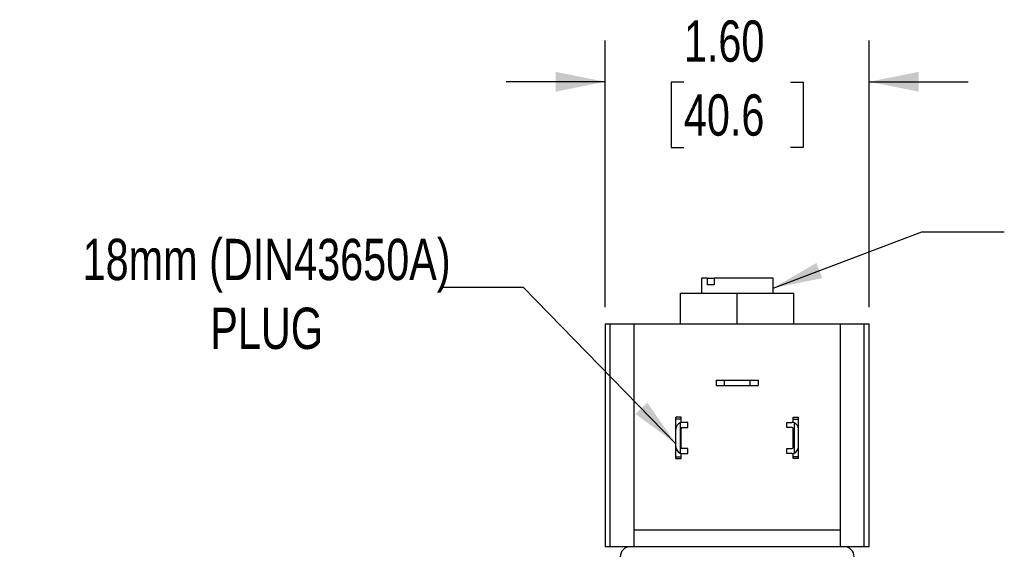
# Model space of a CAD drawing. Header units: inches. Extents: x 0 to 22, y 0 to 17.
# Tile 9 of 13: x 10 to 16, y 9.4 to 12.6. Entities that reach past the tile are written whole.
import ezdxf

# ---------------------------------------------------------------- set-up
doc = ezdxf.new("R2010")
doc.units = ezdxf.units.IN
doc.header["$LTSCALE"] = 2
doc.header["$MEASUREMENT"] = 0
doc.linetypes.add('SLD-Solid', pattern=[0])
doc.layers.add('DIMENSIONS', color=140, linetype='SLD-Solid', lineweight=25)
doc.layers.add('TEXT', color=140, linetype='SLD-Solid', lineweight=25)
doc.styles.add('SLDTEXTSTYLE0', font='TXT', dxfattribs={"width": 0.75})
doc.dimstyles.new('SLDDIMSTYLE4', dxfattribs={"dimtxt": 0.25, "dimasz": 0.3, "dimexe": 0, "dimexo": 0.0625, "dimgap": 0.0625, "dimtad": 0, "dimtih": 1, "dimtoh": 1, "dimrnd": 1e-09, "dimzin": 4, "dimdsep": 46, "dimtxsty": 'SLDTEXTSTYLE0', "dimsah": 1, "dimcen": 0.09, "dimadec": 0, "dimazin": 1, "dimtfac": 1, "dimtmove": 0, "dimatfit": 0, "dimfxl": 0, "dimfrac": 2, "dimtolj": 1, "dimtzin": 12, "dimarcsym": 0})
doc.dimstyles.new('SLDDIMSTYLE6', dxfattribs={"dimtxt": 0.18, "dimasz": 0.3, "dimexe": 0, "dimexo": 0.0625, "dimgap": 0, "dimtad": 0, "dimtih": 1, "dimtoh": 1, "dimdec": 0, "dimrnd": 1e-09, "dimzin": 0, "dimdsep": 46, "dimtxsty": 'Standard', "dimsah": 1, "dimcen": 0.09, "dimadec": 0, "dimazin": 0, "dimtfac": 0.3, "dimtdec": 0, "dimtofl": 0, "dimtmove": 0, "dimatfit": 3, "dimfxl": 0, "dimfrac": 2, "dimtolj": 1, "dimtzin": 0, "dimarcsym": 0})

# ---------------------------------------------------------------- blocks, each defined once
blk = doc.blocks.new('_D_5')
at = {"layer": 'DIMENSIONS'}
for p, q in [((13.5804, 10.8896), (13.5804, 12.5052)), ((15.1805, 10.8896), (15.1805, 12.5052)), ((13.5804, 12.2552), (12.9804, 12.2552)), ((14.0572, 12.2533), (13.981, 12.2533)), ((13.981, 12.2533), (13.981, 11.8564)), ((14.7037, 12.2533), (14.7799, 12.2533)), ((14.7799, 12.2533), (14.7799, 11.8564)), ((15.1805, 12.2552), (15.7805, 12.2552)), ((13.981, 11.8564), (14.0572, 11.8564)), ((14.7799, 11.8564), (14.7037, 11.8564))]:
    blk.add_line(p, q, dxfattribs=at)
for points in [[(13.5804, 12.2552), (13.2804, 12.3152), (13.2804, 12.1952)], [(15.1805, 12.2552), (15.4805, 12.1952), (15.4805, 12.3152)]]:
    blk.add_solid(points, dxfattribs=at)
at = {"layer": 'DIMENSIONS', "char_height": 0.25, "attachment_point": 1, "style": 'SLDTEXTSTYLE0'}
for s, insert in [('1.60', (14.0572, 12.6263)), ('40.6', (14.0572, 12.1787))]:
    blk.add_mtext(s, dxfattribs=dict(at, insert=insert))

msp = doc.modelspace()

# ---------------------------------------------------------------- linework, layer by layer
for p, q in [((14.1634, 11.0656), (14.1634, 10.9756)), ((14.2013, 11.0656), (14.1634, 11.0656)), ((14.2013, 11.0256), (14.2013, 11.0656)), ((14.2013, 11.0656), (14.2417, 11.0656)), ((14.2417, 11.0656), (14.2417, 11.0256)), ((14.5974, 11.0656), (14.2417, 11.0656)), ((14.5974, 10.9756), (14.5974, 11.0656)), ((14.2417, 11.0256), (14.2013, 11.0256)), ((14.0367, 10.7896), (14.0367, 10.9756)), ((14.0367, 10.9756), (14.3804, 10.9756)), ((14.3804, 10.7896), (14.3804, 10.9756)), ((14.3804, 10.9756), (14.7242, 10.9756)), ((14.7242, 10.7896), (14.7242, 10.9756)), ((13.5804, 10.7896), (13.5804, 9.4396)), ((13.6115, 9.4396), (13.6115, 10.7896)), ((13.6115, 10.7896), (13.7554, 10.7896)), ((13.7554, 9.5396), (13.7554, 10.7896)), ((13.7554, 10.7896), (15.0054, 10.7896)), ((15.0054, 9.5396), (15.0054, 10.7896)), ((15.0054, 10.7896), (15.1494, 10.7896)), ((15.1494, 9.4396), (15.1494, 10.7896)), ((15.1805, 9.4396), (15.1805, 10.7896)), ((14.2539, 10.4486), (14.2539, 10.4166)), ((14.2539, 10.4486), (14.3039, 10.4486)), ((14.3039, 10.4166), (14.3039, 10.4486)), ((14.3039, 10.4486), (14.4569, 10.4486)), ((14.4569, 10.4486), (14.4569, 10.4166)), ((14.4569, 10.4486), (14.5069, 10.4486)), ((14.5069, 10.4486), (14.5069, 10.4166)), ((14.2539, 10.4166), (14.3039, 10.4166)), ((14.3039, 10.4166), (14.4569, 10.4166)), ((14.4569, 10.4166), (14.5069, 10.4166)), ((14.0414, 10.2236), (14.0094, 10.2236)), ((14.0094, 10.2121), (14.0094, 10.2236)), ((14.0414, 10.2121), (14.0094, 10.2121)), ((14.0094, 10.1521), (14.0094, 10.2121)), ((14.0414, 10.2121), (14.0414, 10.2236)), ((14.0414, 10.1921), (14.0414, 10.2121)), ((14.7194, 10.2236), (14.7514, 10.2236)), ((14.7194, 10.2121), (14.7194, 10.2236)), ((14.7194, 10.2121), (14.7514, 10.2121)), ((14.7194, 10.1921), (14.7194, 10.2121)), ((14.7514, 10.2121), (14.7514, 10.2236)), ((14.7514, 10.1521), (14.7514, 10.2121)), ((14.0094, 10.0451), (14.0094, 10.1521)), ((14.0354, 10.1903), (14.0354, 10.0069)), ((14.0414, 10.0411), (14.0414, 10.1561)), ((14.0474, 10.1621), (14.0804, 10.1621)), ((14.0804, 10.1931), (14.0504, 10.1931)), ((14.0804, 10.1621), (14.0804, 10.1931)), ((14.6804, 10.1621), (14.6804, 10.1931)), ((14.6804, 10.1931), (14.7105, 10.1931)), ((14.7134, 10.1621), (14.6804, 10.1621)), ((14.7194, 10.0411), (14.7194, 10.1561)), ((14.7254, 10.1903), (14.7254, 10.0069)), ((14.7514, 10.0451), (14.7514, 10.1521)), ((14.0094, 9.9851), (14.0094, 10.0451)), ((14.0804, 10.0351), (14.0474, 10.0351)), ((14.0804, 10.0041), (14.0804, 10.0351)), ((14.6804, 10.0041), (14.6804, 10.0351)), ((14.6804, 10.0351), (14.7134, 10.0351)), ((14.7514, 9.9851), (14.7514, 10.0451)), ((14.0094, 9.9851), (14.0414, 9.9851)), ((14.0094, 9.9736), (14.0094, 9.9851)), ((14.0094, 9.9736), (14.0414, 9.9736)), ((14.0414, 9.9851), (14.0414, 10.0051)), ((14.0414, 9.9736), (14.0414, 9.9851)), ((14.0504, 10.0041), (14.0804, 10.0041)), ((14.7105, 10.0041), (14.6804, 10.0041)), ((14.7194, 9.9851), (14.7194, 10.0051)), ((14.7514, 9.9851), (14.7194, 9.9851)), ((14.7194, 9.9736), (14.7194, 9.9851)), ((14.7514, 9.9736), (14.7194, 9.9736)), ((14.7514, 9.9736), (14.7514, 9.9851)), ((15.0054, 9.5396), (13.7554, 9.5396)), ((13.7554, 9.4396), (13.7554, 9.5396)), ((15.0054, 9.4396), (15.0054, 9.5396)), ((13.7554, 9.4396), (13.6115, 9.4396)), ((15.0054, 9.4396), (13.7554, 9.4396)), ((15.1494, 9.4396), (15.0054, 9.4396))]:
    msp.add_line(p, q)
for centre, radius, start, end in [((14.0504, 10.1521), 0.041, 111.44521, 180), ((14.0504, 10.1521), 0.041, 90, 111.44521), ((14.0474, 10.1561), 0.006, 90, 180), ((14.7105, 10.1521), 0.041, 68.55479, 90), ((14.7134, 10.1561), 0.006, 0, 90), ((14.7105, 10.1521), 0.041, 0, 68.55479), ((14.0504, 10.0451), 0.041, 180, 248.55479), ((14.0474, 10.0411), 0.006, 180, 270), ((14.7134, 10.0411), 0.006, 270, 0), ((14.7105, 10.0451), 0.041, 291.44521, 0), ((14.0504, 10.0451), 0.041, 248.55479, 270), ((14.7105, 10.0451), 0.041, 270, 291.44521), ((13.7319, 9.3796), 0.06, 90, 180), ((15.0289, 9.3796), 0.06, 0, 90)]:
    msp.add_arc(centre, radius, start, end)
for points, knots in [([(13.5809, 10.7896), (13.5807, 10.7896), (13.5783, 10.7896), (13.5865, 10.7896), (13.6032, 10.7896), (13.6115, 10.7896)], [0, 0, 0, 0, 0.030067, 0.515345, 1, 1, 1, 1]), ([(15.1494, 10.7896), (15.159, 10.7896), (15.1771, 10.7896), (15.1788, 10.7896), (15.1796, 10.7896)], [0, 0, 0, 0, 0.528489, 1, 1, 1, 1]), ([(13.6115, 9.4396), (13.6019, 9.4396), (13.5838, 9.4396), (13.5821, 9.4396), (13.5813, 9.4396)], [0, 0, 0, 0, 0.52858, 1, 1, 1, 1]), ([(15.18, 9.4396), (15.1802, 9.4396), (15.1826, 9.4396), (15.1744, 9.4396), (15.1577, 9.4396), (15.1494, 9.4396)], [0, 0, 0, 0, 0.03018, 0.51544, 1, 1, 1, 1])]:
    msp.add_open_spline(points, degree=3, knots=knots)

# ---------------------------------------------------------------- texts
at = {"layer": 'TEXT', "insert": (11.5291, 11.3041), "char_height": 0.25, "attachment_point": 2, "style": 'SLDTEXTSTYLE0'}
msp.add_mtext('18mm (DIN43650A)^JPLUG', dxfattribs=at)

# ---------------------------------------------------------------- dimensions: what is measured, and where the dimension line sits
at = {"layer": 'DIMENSIONS'}
dim = msp.add_linear_dim(base=(15.1805, 12.2552), p1=(13.5804, 10.7896), p2=(15.1805, 10.7896), dimstyle='SLDDIMSTYLE4', dxfattribs=at)
dim.commit()
dim.dimension.update_dxf_attribs({"geometry": '_D_5', "text_midpoint": (14.3804, 12.2552), "dimtype": 160})

# ---------------------------------------------------------------- leaders
at = {"layer": 'TEXT'}
for points in [[(14.5974, 11.0062), (15.4988, 11.3455), (15.9988, 11.3455)], [(14.0094, 10.0636), (13.086, 11.0089), (12.586, 11.0089)]]:
    msp.add_leader(points, dimstyle='SLDDIMSTYLE6', dxfattribs=at)

doc.saveas('drawing.dxf')
